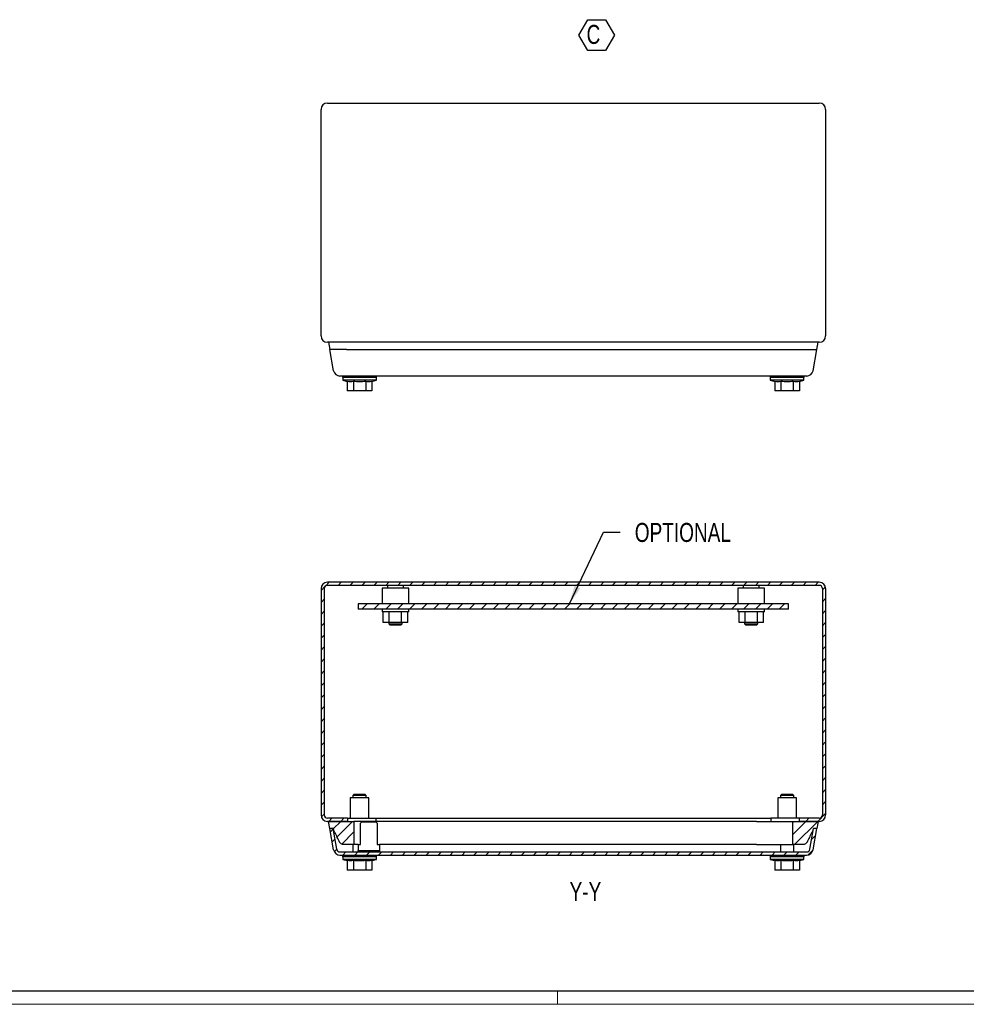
# Model space of a CAD drawing. Header units: millimetres. Extents: x 0 to 1189, y 0 to 841.
# Tile 2 of 4: x 356 to 713, y 0 to 370. Entities that reach past the tile are written whole.
import ezdxf

# ---------------------------------------------------------------- set-up
doc = ezdxf.new("R2010")
doc.units = ezdxf.units.MM
doc.layers.add('SLD-0_0', color=7, linetype='Continuous')
doc.styles.add('SLDTEXTSTYLE4', font='TXT', dxfattribs={"width": 0.75})
doc.dimstyles.new('SLDDIMSTYLE4', dxfattribs={"dimtxt": 0.18, "dimasz": 7.055556, "dimexe": 0, "dimexo": 0.0625, "dimgap": 0, "dimtad": 0, "dimtih": 1, "dimtoh": 1, "dimdec": 0, "dimrnd": 1e-09, "dimzin": 0, "dimdsep": 46, "dimtxsty": 'Standard', "dimsah": 1, "dimcen": 0.09, "dimadec": 0, "dimazin": 0, "dimtfac": 7.055556, "dimtdec": 0, "dimtofl": 0, "dimtmove": 0, "dimatfit": 3, "dimfxl": 1, "dimfrac": 2, "dimtolj": 1, "dimtzin": 0, "dimarcsym": 0})

# ---------------------------------------------------------------- blocks, each defined once
blk = doc.blocks.new('SW_NOTE_0_6')
at = {"layer": 'SLD-0_0', "color": 0}
for p, q in [((-2.85, 5.41), (0.48, 11.18)), ((0.48, 11.18), (7.15, 11.18)), ((7.15, 11.18), (10.48, 5.41)), ((0.48, -0.36), (-2.85, 5.41)), ((10.48, 5.41), (7.15, -0.36)), ((7.15, -0.36), (0.48, -0.36))]:
    blk.add_line(p, q, dxfattribs=at)
at = {"layer": 'SLD-0_0', "color": 0, "insert": (0, 9.21), "char_height": 7.14, "attachment_point": 1, "style": 'SLDTEXTSTYLE4'}
blk.add_mtext('C', dxfattribs=at)

msp = doc.modelspace()

# ---------------------------------------------------------------- hatches: boundary and pattern name
at = {"linetype": 'Continuous', "lineweight": 18}
h = msp.add_hatch(dxfattribs=at)
h.set_pattern_fill('ANSI31', style=0)
edge = h.paths.add_edge_path(flags=0)
edge.add_line((469.949, 156.355), (469.949, 71.155))
edge.add_arc((472.349, 71.155), 2.4, 180, 270)
edge.add_line((472.349, 68.755), (479.949, 68.755))
edge.add_line((479.949, 68.755), (479.949, 69.955))
edge.add_line((479.949, 69.955), (472.349, 69.955))
edge.add_arc((472.349, 71.155), 1.2, 180, 270, ccw=False)
edge.add_line((471.149, 71.155), (471.149, 156.355))
edge.add_arc((472.349, 156.355), 1.2, 90, 180, ccw=False)
edge.add_line((472.349, 157.555), (657.549, 157.555))
edge.add_arc((657.549, 156.355), 1.2, 0, 90, ccw=False)
edge.add_line((658.749, 156.355), (658.749, 71.155))
edge.add_arc((657.549, 71.155), 1.2, 270, 360, ccw=False)
edge.add_line((657.549, 69.955), (649.949, 69.955))
edge.add_line((649.949, 69.955), (649.949, 68.755))
edge.add_line((649.949, 68.755), (657.549, 68.755))
edge.add_arc((657.549, 71.155), 2.4, 270, 360)
edge.add_line((659.949, 71.155), (659.949, 156.355))
edge.add_arc((657.549, 156.355), 2.4, 0, 90)
edge.add_line((657.549, 158.755), (472.349, 158.755))
edge.add_arc((472.349, 156.355), 2.4, 90, 180)
h = msp.add_hatch(dxfattribs=at)
h.set_pattern_fill('ANSI31', style=0)
h.paths.add_polyline_path([(483.949, 148.555), (645.949, 148.555), (645.949, 150.555), (483.949, 150.555)], flags=0)
h = msp.add_hatch(dxfattribs=at)
h.set_pattern_fill('ANSI31', style=0)
edge = h.paths.add_edge_path(flags=0)
edge.add_line((472.798, 68.755), (473.274, 66.055))
edge.add_line((473.274, 66.055), (474.492, 66.055))
edge.add_spline(control_points=[(474.492, 66.055), (475.263, 64.426), (476.034, 62.798), (476.805, 61.169), (477.145, 60.45), (477.817, 60.025), (478.613, 60.025), (478.858, 60.025), (479.103, 60.025), (479.348, 60.025)], knot_values=[0, 0, 0, 0, 0.6436565, 0.6436565, 0.6436565, 0.912464, 0.912464, 0.912464, 1, 1, 1, 1], weights=[1, 1, 1, 1, 0.8966235, 0.8966235, 1, 1, 1, 1], degree=3, periodic=0)
edge.add_line((479.348, 60.025), (482.348, 60.025))
edge.add_line((482.348, 60.025), (482.348, 68.755))
edge.add_line((482.348, 68.755), (472.798, 68.755))
h = msp.add_hatch(dxfattribs=at)
h.set_pattern_fill('ANSI31', style=0)
edge = h.paths.add_edge_path(flags=0)
edge.add_line((656.624, 66.055), (657.1, 68.755))
edge.add_line((657.1, 68.755), (647.55, 68.755))
edge.add_line((647.55, 68.755), (647.55, 60.025))
edge.add_line((647.55, 60.025), (650.55, 60.025))
edge.add_spline(control_points=[(650.55, 60.025), (650.795, 60.025), (651.04, 60.025), (651.285, 60.025), (652.08, 60.025), (652.752, 60.45), (653.093, 61.169), (653.864, 62.798), (654.634, 64.426), (655.405, 66.055)], knot_values=[0, 0, 0, 0, 0.087536, 0.087536, 0.087536, 0.3563435, 0.3563435, 0.3563435, 1, 1, 1, 1], weights=[1, 1, 1, 1, 0.8966235, 0.8966235, 1, 1, 1, 1], degree=3, periodic=0)
edge.add_line((655.405, 66.055), (656.624, 66.055))
h = msp.add_hatch(dxfattribs=at)
h.set_pattern_fill('ANSI31', style=0)
edge = h.paths.add_edge_path(flags=0)
edge.add_line((477.051, 56.055), (652.847, 56.055))
edge.add_arc((652.847, 58.455), 2.4, 270, 350)
edge.add_line((655.21, 58.038), (656.624, 66.055))
edge.add_line((656.624, 66.055), (655.405, 66.055))
edge.add_line((655.405, 66.055), (654.028, 58.247))
edge.add_arc((652.847, 58.455), 1.2, 270, 350, ccw=False)
edge.add_line((652.847, 57.255), (477.051, 57.255))
edge.add_arc((477.051, 58.455), 1.2, 190, 270, ccw=False)
edge.add_line((475.869, 58.247), (474.492, 66.055))
edge.add_line((474.492, 66.055), (473.274, 66.055))
edge.add_line((473.274, 66.055), (474.687, 58.038))
edge.add_arc((477.051, 58.455), 2.4, 190, 270)

# ---------------------------------------------------------------- linework, layer by layer
at = {"color": 7, "linetype": 'Continuous', "lineweight": 25}
for p, q in [((472.349, 339.047), (657.549, 339.047)), ((469.949, 251.447), (469.949, 336.647)), ((659.949, 336.647), (659.949, 251.447)), ((657.549, 249.047), (472.349, 249.047)), ((472.798, 249.047), (473.274, 246.347)), ((656.624, 246.347), (657.1, 249.047)), ((474.687, 238.331), (473.274, 246.347)), ((479.494, 246.347), (473.274, 246.347)), ((479.494, 246.347), (650.404, 246.347)), ((650.404, 246.347), (656.624, 246.347)), ((655.21, 238.331), (656.624, 246.347)), ((478.049, 236.347), (478.049, 235.747)), ((490.849, 235.747), (478.049, 235.747)), ((478.099, 235.747), (478.099, 234.747)), ((478.099, 234.747), (479.83, 234.316)), ((490.799, 234.747), (478.099, 234.747)), ((479.83, 234.316), (479.83, 230.747)), ((648.99, 236.347), (480.907, 236.347)), ((482.139, 234.316), (482.139, 230.747)), ((486.758, 234.316), (486.758, 230.747)), ((489.068, 234.316), (490.799, 234.747)), ((489.068, 234.316), (489.068, 230.747)), ((490.799, 234.747), (490.799, 235.747)), ((490.849, 235.747), (490.849, 236.347)), ((639.049, 236.347), (639.049, 235.747)), ((651.849, 235.747), (639.049, 235.747)), ((639.099, 235.747), (639.099, 234.747)), ((639.099, 234.747), (640.83, 234.316)), ((651.799, 234.747), (639.099, 234.747)), ((640.83, 234.316), (640.83, 230.747)), ((643.139, 234.316), (643.139, 230.747)), ((647.758, 234.316), (647.758, 230.747)), ((650.068, 234.316), (651.799, 234.747)), ((650.068, 234.316), (650.068, 230.747)), ((651.799, 234.747), (651.799, 235.747)), ((651.849, 235.747), (651.849, 236.347)), ((482.139, 230.747), (479.83, 230.747)), ((486.758, 230.747), (482.139, 230.747)), ((489.068, 230.747), (486.758, 230.747)), ((643.139, 230.747), (640.83, 230.747)), ((647.758, 230.747), (643.139, 230.747)), ((650.068, 230.747), (647.758, 230.747)), ((469.949, 156.355), (469.949, 71.155)), ((471.149, 156.355), (471.149, 71.155)), ((657.549, 158.755), (472.349, 158.755)), ((657.549, 157.555), (472.349, 157.555)), ((492.949, 156.555), (492.949, 150.555)), ((502.949, 156.555), (492.949, 156.555)), ((494.949, 157.555), (494.949, 156.555)), ((500.949, 156.555), (500.949, 157.555)), ((502.949, 150.555), (502.949, 156.555)), ((626.949, 156.555), (626.949, 150.555)), ((636.949, 156.555), (626.949, 156.555)), ((628.949, 157.555), (628.949, 156.555)), ((634.949, 156.555), (634.949, 157.555)), ((636.949, 150.555), (636.949, 156.555)), ((658.749, 156.355), (658.749, 71.155)), ((659.949, 156.355), (659.949, 71.155)), ((483.949, 150.555), (483.949, 148.555)), ((645.949, 150.555), (483.949, 150.555)), ((645.949, 148.555), (483.949, 148.555)), ((492.949, 148.555), (492.949, 147.555)), ((502.949, 147.555), (502.949, 148.555)), ((626.949, 148.555), (626.949, 147.555)), ((636.949, 147.555), (636.949, 148.555)), ((645.949, 148.555), (645.949, 150.555)), ((502.949, 147.555), (492.949, 147.555)), ((493.33, 143.555), (493.33, 147.555)), ((495.639, 143.555), (495.639, 147.555)), ((500.258, 143.555), (500.258, 147.555)), ((502.568, 143.555), (502.568, 147.555)), ((636.949, 147.555), (626.949, 147.555)), ((627.33, 143.555), (627.33, 147.555)), ((629.639, 143.555), (629.639, 147.555)), ((634.258, 143.555), (634.258, 147.555)), ((636.568, 143.555), (636.568, 147.555)), ((495.639, 143.555), (493.33, 143.555)), ((495.449, 143.555), (495.449, 143.055)), ((495.449, 143.055), (495.949, 142.555)), ((495.449, 143.055), (500.449, 143.055)), ((500.258, 143.555), (495.639, 143.555)), ((499.949, 142.555), (495.949, 142.555)), ((499.949, 142.555), (500.449, 143.055)), ((502.568, 143.555), (500.258, 143.555)), ((500.449, 143.055), (500.449, 143.555)), ((629.639, 143.555), (627.33, 143.555)), ((629.449, 143.555), (629.449, 143.055)), ((629.449, 143.055), (629.949, 142.555)), ((629.449, 143.055), (634.449, 143.055)), ((634.258, 143.555), (629.639, 143.555)), ((633.949, 142.555), (629.949, 142.555)), ((633.949, 142.555), (634.449, 143.055)), ((636.568, 143.555), (634.258, 143.555)), ((634.449, 143.055), (634.449, 143.555)), ((482.449, 79.055), (481.949, 78.555)), ((481.949, 78.555), (481.949, 77.575)), ((484.449, 78.555), (481.949, 78.555)), ((482.449, 79.055), (484.449, 79.055)), ((484.449, 79.055), (486.449, 79.055)), ((486.949, 78.555), (484.449, 78.555)), ((486.949, 78.555), (486.449, 79.055)), ((486.949, 77.575), (486.949, 78.555)), ((643.449, 79.055), (642.949, 78.555)), ((642.949, 78.555), (642.949, 77.575)), ((645.449, 78.555), (642.949, 78.555)), ((643.449, 79.055), (645.449, 79.055)), ((645.449, 79.055), (647.449, 79.055)), ((647.949, 78.555), (645.449, 78.555)), ((647.949, 78.555), (647.449, 79.055)), ((647.949, 77.575), (647.949, 78.555)), ((480.949, 77.575), (480.949, 69.955)), ((487.949, 77.575), (480.949, 77.575)), ((487.949, 69.955), (487.949, 77.575)), ((641.949, 77.575), (641.949, 69.955)), ((648.949, 77.575), (641.949, 77.575)), ((648.949, 69.955), (648.949, 77.575)), ((479.949, 69.955), (472.349, 69.955)), ((479.949, 68.755), (472.349, 68.755)), ((473.274, 66.055), (472.798, 68.755)), ((472.798, 68.755), (482.348, 68.755)), ((479.949, 69.955), (479.949, 68.755)), ((479.949, 69.955), (484.549, 69.955)), ((482.348, 68.755), (482.348, 60.025)), ((495.948, 68.755), (482.348, 68.755)), ((484.549, 69.955), (490.549, 69.955)), ((485.299, 68.555), (484.799, 68.055)), ((484.799, 60.055), (484.799, 68.055)), ((485.299, 68.555), (490.599, 68.555)), ((490.549, 69.955), (490.549, 68.755)), ((490.549, 69.955), (639.349, 69.955)), ((491.099, 68.055), (490.599, 68.555)), ((491.099, 68.055), (491.099, 60.055)), ((633.95, 68.755), (495.948, 68.755)), ((633.95, 68.755), (647.55, 68.755)), ((639.349, 69.955), (639.349, 68.755)), ((645.349, 69.955), (639.349, 69.955)), ((649.949, 69.955), (645.349, 69.955)), ((647.55, 60.025), (647.55, 68.755)), ((647.55, 68.755), (657.1, 68.755)), ((649.949, 69.955), (649.949, 68.755)), ((657.549, 69.955), (649.949, 69.955)), ((657.549, 68.755), (649.949, 68.755)), ((657.1, 68.755), (656.624, 66.055)), ((474.492, 66.055), (473.274, 66.055)), ((474.687, 58.038), (473.274, 66.055)), ((475.869, 58.247), (474.492, 66.055)), ((654.028, 58.247), (655.405, 66.055)), ((655.21, 58.038), (656.624, 66.055)), ((656.624, 66.055), (655.405, 66.055)), ((482.348, 60.025), (479.348, 60.025)), ((481.949, 60.025), (481.949, 57.305)), ((483.949, 60.025), (482.348, 60.025)), ((483.949, 60.055), (484.799, 60.055)), ((483.949, 60.055), (483.949, 57.755)), ((491.099, 60.055), (491.949, 60.055)), ((491.949, 60.055), (491.949, 57.755)), ((495.948, 60.025), (491.949, 60.025)), ((633.95, 60.025), (495.948, 60.025)), ((633.95, 60.025), (647.55, 60.025)), ((642.949, 60.025), (642.949, 57.255)), ((650.55, 60.025), (647.55, 60.025)), ((647.949, 57.255), (647.949, 60.025)), ((477.051, 57.255), (652.847, 57.255)), ((477.051, 56.055), (652.847, 56.055)), ((478.049, 56.055), (478.049, 55.455)), ((480.949, 57.305), (480.949, 57.255)), ((480.949, 57.305), (483.949, 57.305)), ((482.449, 57.355), (482.449, 57.305)), ((482.449, 57.355), (483.949, 57.355)), ((483.949, 57.255), (483.949, 57.755)), ((483.949, 57.755), (484.449, 57.755)), ((484.449, 57.755), (484.449, 57.255)), ((484.449, 57.755), (491.449, 57.755)), ((490.849, 55.455), (490.849, 56.055)), ((491.449, 57.255), (491.449, 57.755)), ((491.449, 57.755), (491.949, 57.755)), ((491.949, 57.755), (491.949, 57.255)), ((491.949, 57.355), (493.449, 57.355)), ((491.949, 57.305), (494.949, 57.305)), ((493.449, 57.305), (493.449, 57.355)), ((494.949, 57.255), (494.949, 57.305)), ((639.049, 56.055), (639.049, 55.455)), ((651.849, 55.455), (651.849, 56.055)), ((490.849, 55.455), (478.049, 55.455)), ((478.099, 55.455), (478.099, 54.455)), ((478.099, 54.455), (479.83, 54.023)), ((490.799, 54.455), (478.099, 54.455)), ((479.83, 54.023), (479.83, 50.455)), ((482.139, 54.023), (482.139, 50.455)), ((486.758, 54.023), (486.758, 50.455)), ((489.068, 54.023), (490.799, 54.455)), ((489.068, 54.023), (489.068, 50.455)), ((490.799, 54.455), (490.799, 55.455)), ((651.849, 55.455), (639.049, 55.455)), ((639.099, 55.455), (639.099, 54.455)), ((639.099, 54.455), (640.83, 54.023)), ((651.799, 54.455), (639.099, 54.455)), ((640.83, 54.023), (640.83, 50.455)), ((643.139, 54.023), (643.139, 50.455)), ((647.758, 54.023), (647.758, 50.455)), ((650.068, 54.023), (651.799, 54.455)), ((650.068, 54.023), (650.068, 50.455)), ((651.799, 54.455), (651.799, 55.455)), ((482.139, 50.455), (479.83, 50.455)), ((486.758, 50.455), (482.139, 50.455)), ((489.068, 50.455), (486.758, 50.455)), ((643.139, 50.455), (640.83, 50.455)), ((647.758, 50.455), (643.139, 50.455)), ((650.068, 50.455), (647.758, 50.455)), ((1184.003, 4.919), (5.003, 4.919))]:
    msp.add_line(p, q, dxfattribs=at)
at = {"color": 7, "linetype": 'Continuous', "lineweight": 18}
for p, q in [((1184.003, 4.919), (5.003, 4.919)), ((559.003, 4.919), (559.003, -0.081)), ((0.003, -0.081), (1189.003, -0.081))]:
    msp.add_line(p, q, dxfattribs=at)
at = {"color": 7, "linetype": 'Continuous', "lineweight": 25}
for centre, radius, start, end in [((472.349, 336.647), 2.4, 90, 180), ((657.549, 336.647), 2.4, 0, 90), ((472.349, 251.447), 2.4, 180, 270), ((657.549, 251.447), 2.4, 270, 0), ((477.051, 238.747), 2.4, 190, 270), ((652.847, 238.747), 2.4, 270, 350), ((472.349, 156.355), 2.4, 90, 180), ((472.349, 156.355), 1.2, 90, 180), ((657.549, 156.355), 2.4, 0, 90), ((657.549, 156.355), 1.2, 360, 90), ((472.349, 71.155), 2.4, 180, 270), ((472.349, 71.155), 1.2, 180, 270), ((657.549, 71.155), 2.4, 270, 0), ((657.549, 71.155), 1.2, 270, 0), ((477.051, 58.455), 2.4, 190, 270), ((477.051, 58.455), 1.2, 190, 270), ((652.847, 58.455), 1.2, 270, 350), ((652.847, 58.455), 2.4, 270, 350)]:
    msp.add_arc(centre, radius, start, end, dxfattribs=at)
for points, knots in [([(480.907, 236.347), (480.653, 236.347), (480.401, 236.347), (479.904, 236.347), (479.662, 236.347), (479.199, 236.347), (478.975, 236.347), (478.555, 236.347), (478.361, 236.347), (478.006, 236.347), (477.844, 236.347), (477.563, 236.347), (477.445, 236.347), (477.25, 236.347), (477.175, 236.347), (477.076, 236.347), (477.051, 236.347), (477.051, 236.347)], [0, 0, 0, 0, 0.125, 0.125, 0.25, 0.25, 0.375, 0.375, 0.5, 0.5, 0.625, 0.625, 0.75, 0.75, 0.875, 0.875, 1, 1, 1, 1]), ([(486.758, 234.316), (485.998, 234.221), (485.234, 234.162), (483.691, 234.161), (482.91, 234.22), (482.139, 234.316)], [0, 0, 0, 0, 0.5, 0.5, 1, 1, 1, 1]), ([(647.758, 234.316), (646.998, 234.221), (646.234, 234.162), (644.691, 234.161), (643.91, 234.22), (643.139, 234.316)], [0, 0, 0, 0, 0.5, 0.5, 1, 1, 1, 1]), ([(652.847, 236.347), (652.847, 236.347), (652.821, 236.347), (652.722, 236.347), (652.648, 236.347), (652.453, 236.347), (652.334, 236.347), (652.054, 236.347), (651.891, 236.347), (651.536, 236.347), (651.342, 236.347), (650.922, 236.347), (650.698, 236.347), (650.236, 236.347), (649.994, 236.347), (649.496, 236.347), (649.245, 236.347), (648.99, 236.347)], [0, 0, 0, 0, 0.125, 0.125, 0.25, 0.25, 0.375, 0.375, 0.5, 0.5, 0.625, 0.625, 0.75, 0.75, 0.875, 0.875, 1, 1, 1, 1]), ([(479.348, 60.025), (479.173, 60.025), (478.998, 60.025), (478.735, 60.025), (478.646, 60.023), (478.479, 60.028), (478.395, 60.035), (478.139, 60.074), (477.968, 60.123), (477.641, 60.268), (477.485, 60.363), (477.208, 60.59), (477.086, 60.721), (476.935, 60.932), (476.89, 61.005), (476.83, 61.116), (476.813, 61.153), (476.775, 61.232), (476.607, 61.588), (475.84, 63.209), (475.091, 64.79), (474.492, 66.055)], [0, 0, 0, 0, 0.0625, 0.0625, 0.09375, 0.09375, 0.125, 0.125, 0.1875, 0.1875, 0.25, 0.25, 0.3125, 0.3125, 0.34375, 0.34375, 0.359375, 0.359375, 0.375, 0.5, 1, 1, 1, 1]), ([(655.405, 66.055), (654.806, 64.79), (654.058, 63.209), (653.291, 61.588), (653.122, 61.232), (653.085, 61.153), (653.067, 61.116), (653.007, 61.005), (652.962, 60.932), (652.811, 60.721), (652.689, 60.59), (652.412, 60.363), (652.257, 60.268), (651.93, 60.123), (651.758, 60.074), (651.503, 60.035), (651.418, 60.028), (651.251, 60.023), (651.162, 60.025), (650.9, 60.025), (650.725, 60.025), (650.55, 60.025)], [0, 0, 0, 0, 0.5, 0.625, 0.640625, 0.640625, 0.65625, 0.65625, 0.6875, 0.6875, 0.75, 0.75, 0.8125, 0.8125, 0.875, 0.875, 0.90625, 0.90625, 0.9375, 0.9375, 1, 1, 1, 1]), ([(486.758, 54.023), (485.998, 53.929), (485.234, 53.87), (483.691, 53.868), (482.91, 53.927), (482.139, 54.023)], [0, 0, 0, 0, 0.5, 0.5, 1, 1, 1, 1]), ([(647.758, 54.023), (646.998, 53.929), (646.234, 53.87), (644.691, 53.868), (643.91, 53.927), (643.139, 54.023)], [0, 0, 0, 0, 0.5, 0.5, 1, 1, 1, 1])]:
    msp.add_open_spline(points, degree=3, knots=knots, dxfattribs=at)
for points in [[(482.139, 234.316), (481.754, 234.22), (480.985, 234.103), (480.215, 234.22), (479.83, 234.316)], [(489.068, 234.316), (488.683, 234.22), (487.913, 234.103), (487.143, 234.22), (486.758, 234.316)], [(643.139, 234.316), (642.754, 234.22), (641.985, 234.103), (641.215, 234.22), (640.83, 234.316)], [(650.068, 234.316), (649.683, 234.22), (648.913, 234.103), (648.143, 234.22), (647.758, 234.316)], [(482.139, 54.023), (481.754, 53.927), (480.985, 53.811), (480.215, 53.927), (479.83, 54.023)], [(489.068, 54.023), (488.683, 53.927), (487.913, 53.811), (487.143, 53.927), (486.758, 54.023)], [(643.139, 54.023), (642.754, 53.927), (641.985, 53.811), (641.215, 53.927), (640.83, 54.023)], [(650.068, 54.023), (649.683, 53.927), (648.913, 53.811), (648.143, 53.927), (647.758, 54.023)]]:
    msp.add_open_spline(points, degree=3, dxfattribs=at)

# ---------------------------------------------------------------- block references
at = {"layer": 'SLD-0_0'}
msp.add_blockref('SW_NOTE_0_6', (569.922, 359.245), dxfattribs=at)

# ---------------------------------------------------------------- texts
at = {"color": 7, "linetype": 'Continuous', "lineweight": 0, "insert": (569.499, 45.913), "char_height": 7.1437, "attachment_point": 2, "style": 'SLDTEXTSTYLE4'}
msp.add_mtext('Y-Y', dxfattribs=at)
at = {"layer": 'SLD-0_0', "insert": (606.191, 181.054), "char_height": 7.1437, "attachment_point": 2, "style": 'SLDTEXTSTYLE4'}
msp.add_mtext('OPTIONAL', dxfattribs=at)

# ---------------------------------------------------------------- leaders
at = {"layer": 'SLD-0_0'}
msp.add_leader([(563.446, 150.555), (576.285, 177.604), (582.535, 177.604)], dimstyle='SLDDIMSTYLE4', dxfattribs=at)

doc.saveas('drawing.dxf')
